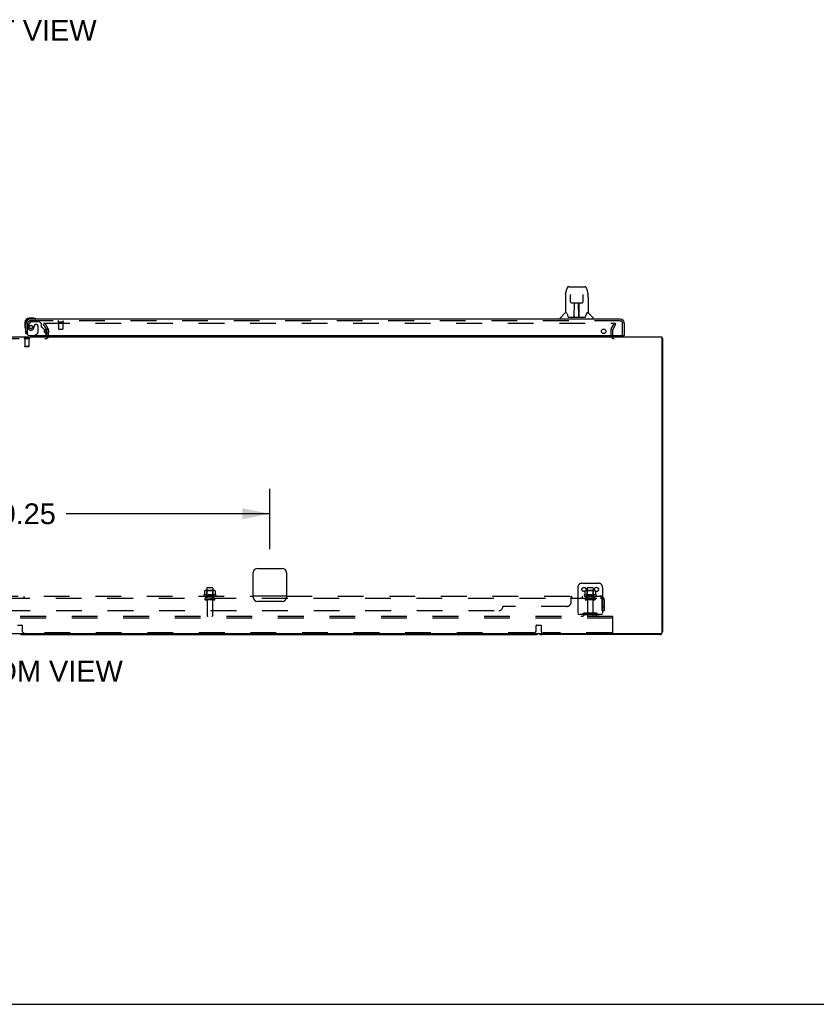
# Model space of a CAD drawing. Header units: inches. Extents: x 0 to 283, y 0 to 183.
# Tile 3 of 76: x 100 to 148, y 0 to 60. Entities that reach past the tile are written whole.
import ezdxf

# ---------------------------------------------------------------- set-up
doc = ezdxf.new("R2010")
doc.units = ezdxf.units.IN
doc.header["$LTSCALE"] = 15.583333
doc.header["$MEASUREMENT"] = 0
doc.linetypes.add('HIDDEN', pattern=[0.2, 0.1, -0.1])
doc.layers.get('0').update_dxf_attribs({"linetype": 'CONTINUOUS'})
for name, color, linetype in [('DEFAULT_2', 8, 'HIDDEN'), ('DIMENSIONS', 7, 'CONTINUOUS'), ('RIGHTHAND_DOOR_ASSEMBLY', 7, 'CONTINUOUS'), ('SUBPANEL', 7, 'CONTINUOUS')]:
    doc.layers.add(name, color=color, linetype=linetype)
doc.styles.get("Standard").update_dxf_attribs({"font": 'arial.ttf'})
doc.dimstyles.new('DIMSTYLE_1', dxfattribs={"dimtxt": 1.25, "dimasz": 1.666667, "dimexe": 0.09, "dimexo": 0.07, "dimgap": 0.0375, "dimtad": 0, "dimtih": 1, "dimtoh": 1, "dimzin": 4, "dimdsep": 46, "dimtxsty": 'Standard', "dimblk": '_FILLED', "dimblk1": '_FILLED', "dimblk2": '_FILLED', "dimcen": 0.09, "dimadec": 3, "dimazin": 1, "dimtfac": 1, "dimtdec": 3, "dimtofl": 0, "dimtmove": 0, "dimatfit": 3, "dimldrblk": '_FILLED', "dimfxl": 0, "dimtolj": 1, "dimtzin": 4, "dimarcsym": 0})

# ---------------------------------------------------------------- blocks, each defined once
blk = doc.blocks.new('_FILLED')
at = {"color": 0, "linetype": 'ByBlock'}
blk.add_solid([(0, 0), (-1, 0.2), (-1, -0.2)], dxfattribs=at)
blk = doc.blocks.new('*D20')
at = {"layer": 'DIMENSIONS', "color": 2, "linetype": 'Continuous'}
for p, q in [((84.976, 27.511), (84.976, 31.148)), ((115.226, 27.511), (115.226, 31.148)), ((84.976, 29.648), (97.292, 29.648)), ((115.226, 29.648), (102.91, 29.648))]:
    blk.add_line(p, q, dxfattribs=at)
at = {"layer": 'DIMENSIONS', "color": 2, "linetype": 'Continuous', "xscale": 1.6666666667, "yscale": 1.6666666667, "zscale": 1.6666666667, "rotation": 180}
blk.add_blockref('_FILLED', (84.976, 29.648), dxfattribs=at)
at = {"layer": 'DIMENSIONS', "color": 2, "linetype": 'Continuous', "xscale": 1.6666666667, "yscale": 1.6666666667, "zscale": 1.6666666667}
blk.add_blockref('_FILLED', (115.226, 29.648), dxfattribs=at)
at = {"layer": 'DIMENSIONS', "color": 2, "linetype": 'Continuous', "insert": (100.101, 30.273), "char_height": 1.25, "width": 4.36803, "attachment_point": 2, "line_spacing_factor": 0.9}
blk.add_mtext('30.25', dxfattribs=at)

msp = doc.modelspace()

# ---------------------------------------------------------------- linework, layer by layer
at = {"color": 3, "linetype": 'Continuous'}
for p, q in [((101.747, 40.542), (101.747, 40.748)), ((61.278, 40.344), (138.924, 40.344)), ((138.924, 40.344), (138.924, 22.456)), ((138.976, 40.24), (138.976, 22.533)), ((114.476, 26.344), (115.976, 26.344)), ((114.226, 24.594), (114.226, 26.094)), ((116.226, 26.094), (116.226, 24.594)), ((115.976, 24.344), (114.476, 24.344)), ((138.864, 22.396), (61.338, 22.396)), ((138.787, 22.344), (131.665, 22.344))]:
    msp.add_line(p, q, dxfattribs=at)
at = {"color": 7, "linetype": 'Continuous'}
for p, q in [((138.935, 40.272), (138.924, 40.263)), ((138.924, 40.24), (138.976, 40.24)), ((100.29, 22.344), (131.287, 22.344)), ((0, 0), (283.333, 0))]:
    msp.add_line(p, q, dxfattribs=at)
at = {"color": 3, "linetype": 'Continuous'}
for points in [[(138.935, 40.272), (138.937, 40.27), (138.939, 40.268), (138.941, 40.266), (138.944, 40.265), (138.947, 40.263), (138.95, 40.261), (138.953, 40.26)], [(138.953, 40.26), (138.959, 40.257), (138.962, 40.255), (138.964, 40.254), (138.967, 40.253), (138.969, 40.251), (138.971, 40.249), (138.973, 40.248), (138.974, 40.246), (138.975, 40.244), (138.975, 40.243), (138.976, 40.241), (138.976, 40.24)]]:
    msp.add_lwpolyline(points, dxfattribs=at)
for centre, radius, start, end in [((136.04, 40.429), 0.085, 184.04895, 270), ((138.787, 40.155), 0.189, 38.28062, 43.5127), ((114.476, 26.094), 0.25, 90, 180), ((115.976, 26.094), 0.25, 0, 90), ((114.476, 24.594), 0.25, 180, 270), ((115.976, 24.594), 0.25, 270, 360), ((131.665, 22.533), 0.189, 226.48703, 270), ((138.787, 22.533), 0.189, 270, 360), ((138.864, 22.456), 0.06, 270, 360)]:
    msp.add_arc(centre, radius, start, end, dxfattribs=at)
at = {"color": 7, "linetype": 'Continuous'}
for centre, start, end in [((100.29, 22.533), 226.5797, 270), ((131.287, 22.533), 270, 313.4203)]:
    msp.add_arc(centre, 0.189, start, end, dxfattribs=at)
at = {"layer": 'DEFAULT_2', "color": 8, "linetype": 'HIDDEN'}
for p, q in [((101.636, 41.157), (101.546, 41.105)), ((101.742, 40.765), (101.546, 41.105)), ((101.569, 41.157), (136.019, 41.157)), ((101.832, 40.817), (101.636, 41.157)), ((135.869, 40.817), (136.065, 41.157)), ((135.959, 40.765), (136.155, 41.105)), ((136.155, 41.105), (136.065, 41.157)), ((101.747, 40.396), (101.747, 40.542)), ((101.851, 40.394), (101.851, 40.748)), ((135.851, 40.748), (135.851, 40.429)), ((135.955, 40.748), (135.955, 40.429)), ((98.505, 40.24), (101.697, 40.24)), ((100.366, 40.244), (100.366, 40.226)), ((100.703, 40.244), (100.366, 40.244)), ((100.703, 40.226), (100.366, 40.226)), ((100.411, 40.226), (100.411, 39.754)), ((100.659, 40.226), (100.659, 39.754)), ((100.703, 40.244), (100.703, 40.226)), ((100.421, 39.744), (100.411, 39.754)), ((100.659, 39.754), (100.411, 39.754)), ((100.649, 39.744), (100.421, 39.744)), ((100.649, 39.744), (100.659, 39.754)), ((111.856, 25.009), (111.345, 25.009)), ((111.417, 24.989), (111.397, 25.009)), ((111.413, 25.143), (111.413, 24.548)), ((111.758, 25.173), (111.443, 25.173)), ((111.784, 24.989), (111.804, 25.009)), ((111.788, 25.143), (111.788, 24.548)), ((133.851, 25.198), (133.851, 23.448)), ((134.101, 25.448), (135.101, 25.448)), ((134.856, 25.009), (134.345, 25.009)), ((134.417, 24.989), (134.397, 25.009)), ((134.413, 25.143), (134.413, 24.548)), ((134.758, 25.173), (134.443, 25.173)), ((134.784, 24.989), (134.804, 25.009)), ((134.788, 25.143), (134.788, 24.548)), ((135.351, 25.198), (135.351, 23.448)), ((111.957, 24.743), (111.245, 24.743)), ((111.267, 24.673), (111.935, 24.673)), ((111.282, 24.988), (111.282, 24.77)), ((111.858, 24.548), (111.343, 24.548)), ((111.858, 24.438), (111.343, 24.438)), ((111.417, 24.693), (111.397, 24.673)), ((111.784, 24.989), (111.417, 24.989)), ((111.417, 24.693), (111.417, 24.989)), ((111.784, 24.693), (111.417, 24.693)), ((111.784, 24.693), (111.784, 24.989)), ((111.784, 24.693), (111.804, 24.673)), ((111.92, 24.988), (111.92, 24.77)), ((134.957, 24.743), (134.245, 24.743)), ((134.267, 24.673), (134.935, 24.673)), ((134.282, 24.988), (134.282, 24.77)), ((134.858, 24.548), (134.343, 24.548)), ((134.858, 24.438), (134.343, 24.438)), ((134.417, 24.693), (134.397, 24.673)), ((134.784, 24.989), (134.417, 24.989)), ((134.417, 24.693), (134.417, 24.989)), ((134.784, 24.693), (134.417, 24.693)), ((134.784, 24.693), (134.784, 24.989)), ((134.784, 24.693), (134.804, 24.673)), ((134.92, 24.988), (134.92, 24.77)), ((111.436, 24.376), (111.436, 23.478)), ((111.766, 24.376), (111.766, 23.478)), ((134.436, 24.376), (134.436, 23.478)), ((134.766, 24.376), (134.766, 23.478)), ((135.976, 23.448), (64.226, 23.448)), ((135.976, 23.344), (64.226, 23.344)), ((135.351, 23.552), (133.851, 23.552)), ((134.194, 23.621), (134.126, 23.572)), ((134.254, 23.536), (134.186, 23.487)), ((134.941, 23.642), (134.26, 23.642)), ((134.941, 23.538), (134.26, 23.538)), ((134.426, 23.642), (134.426, 23.538)), ((134.776, 23.642), (134.776, 23.538)), ((134.947, 23.536), (135.015, 23.487)), ((135.008, 23.621), (135.076, 23.572)), ((135.976, 23.344), (135.976, 23.448)), ((135.976, 22.511), (135.976, 23.344)), ((99.971, 22.918), (100.231, 22.918)), ((100.251, 22.898), (100.251, 22.573)), ((131.326, 22.573), (131.326, 22.898)), ((131.346, 22.918), (131.606, 22.918)), ((131.626, 22.898), (131.626, 22.573)), ((131.201, 22.448), (100.376, 22.448)), ((135.913, 22.448), (131.751, 22.448))]:
    msp.add_line(p, q, dxfattribs=at)
for points in [[(136.019, 41.157), (136.021, 41.157), (136.024, 41.156), (136.026, 41.156), (136.028, 41.155), (136.03, 41.154), (136.032, 41.153), (136.033, 41.151), (136.035, 41.15), (136.036, 41.148), (136.037, 41.147), (136.038, 41.145), (136.039, 41.143), (136.039, 41.141), (136.039, 41.139)], [(136.039, 41.139), (136.039, 41.139), (136.039, 41.137), (136.039, 41.135), (136.038, 41.133), (136.037, 41.132)], [(111.288, 24.997), (111.286, 24.996), (111.285, 24.995), (111.284, 24.994), (111.283, 24.992), (111.282, 24.991), (111.282, 24.989), (111.282, 24.988)], [(111.914, 24.997), (111.915, 24.996), (111.916, 24.995), (111.918, 24.994), (111.919, 24.992), (111.919, 24.991), (111.92, 24.989), (111.92, 24.988)], [(134.288, 24.997), (134.286, 24.996), (134.285, 24.995), (134.284, 24.994), (134.283, 24.992), (134.282, 24.991), (134.282, 24.989), (134.282, 24.988)], [(134.914, 24.997), (134.915, 24.996), (134.916, 24.995), (134.918, 24.994), (134.919, 24.992), (134.919, 24.991), (134.92, 24.989), (134.92, 24.988)], [(111.282, 24.77), (111.282, 24.768), (111.282, 24.767), (111.281, 24.766), (111.281, 24.765), (111.281, 24.765), (111.28, 24.764), (111.28, 24.764), (111.28, 24.763), (111.279, 24.763), (111.279, 24.762), (111.279, 24.762), (111.278, 24.762), (111.278, 24.762), (111.278, 24.761), (111.277, 24.761), (111.277, 24.761), (111.277, 24.761), (111.277, 24.761)], [(111.925, 24.761), (111.925, 24.761), (111.924, 24.761), (111.924, 24.761), (111.924, 24.761), (111.924, 24.762), (111.923, 24.762), (111.923, 24.762), (111.923, 24.762), (111.922, 24.763), (111.922, 24.763), (111.922, 24.764), (111.921, 24.764), (111.921, 24.765), (111.921, 24.765), (111.92, 24.766), (111.92, 24.767), (111.92, 24.768), (111.92, 24.77)], [(134.282, 24.77), (134.282, 24.768), (134.282, 24.767), (134.281, 24.766), (134.281, 24.765), (134.281, 24.765), (134.28, 24.764), (134.28, 24.764), (134.28, 24.763), (134.279, 24.763), (134.279, 24.762), (134.279, 24.762), (134.278, 24.762), (134.278, 24.762), (134.278, 24.761), (134.277, 24.761), (134.277, 24.761), (134.277, 24.761), (134.277, 24.761)], [(134.925, 24.761), (134.925, 24.761), (134.924, 24.761), (134.924, 24.761), (134.924, 24.761), (134.924, 24.762), (134.923, 24.762), (134.923, 24.762), (134.923, 24.762), (134.922, 24.763), (134.922, 24.763), (134.922, 24.764), (134.921, 24.764), (134.921, 24.765), (134.921, 24.765), (134.92, 24.766), (134.92, 24.767), (134.92, 24.768), (134.92, 24.77)]]:
    msp.add_lwpolyline(points, dxfattribs=at)
for centre in [(134.226, 25.073), (134.976, 25.073)]:
    msp.add_circle(centre, 0.128, dxfattribs=at)
for centre, radius, start, end in [((101.714, 40.748), 0.033, 0, 30), ((101.714, 40.748), 0.137, 0, 30), ((135.988, 40.748), 0.137, 150, 180), ((135.988, 40.748), 0.033, 150, 180), ((101.697, 40.394), 0.154, 270, 360), ((101.697, 40.394), 0.05, 270, 360), ((136.04, 40.429), 0.189, 180, 270), ((136.04, 40.429), 0.085, 180, 184.04895), ((111.345, 24.868), 0.141, 90, 113.95), ((111.443, 25.143), 0.03, 90, 180), ((111.758, 25.143), 0.03, 0, 90), ((111.856, 24.868), 0.141, 66.05, 90), ((134.101, 25.198), 0.25, 90, 180), ((134.345, 24.868), 0.141, 90, 113.95), ((134.443, 25.143), 0.03, 90, 180), ((134.758, 25.143), 0.03, 0, 90), ((134.856, 24.868), 0.141, 66.05, 90), ((135.101, 25.198), 0.25, 0, 90), ((111.267, 24.711), 0.0384, 124.44966, 270), ((111.601, 24.143), 0.698, 117.6814, 120.66313), ((111.343, 24.493), 0.055, 90, 270), ((111.373, 24.376), 0.0625, 0, 90), ((111.828, 24.376), 0.0625, 90, 180), ((111.858, 24.493), 0.055, 270, 90), ((111.601, 24.143), 0.698, 59.33687, 62.3186), ((111.935, 24.711), 0.0384, 270, 55.55034), ((134.267, 24.711), 0.0384, 124.44966, 270), ((134.601, 24.143), 0.698, 117.6814, 120.66313), ((134.343, 24.493), 0.055, 90, 270), ((134.373, 24.376), 0.0625, 0, 90), ((134.828, 24.376), 0.0625, 90, 180), ((134.858, 24.493), 0.055, 270, 90), ((134.601, 24.143), 0.698, 59.33687, 62.3186), ((134.935, 24.711), 0.0384, 270, 55.55034), ((111.466, 23.478), 0.03, 180, 270), ((111.736, 23.478), 0.03, 270, 360), ((134.065, 23.656), 0.104, 270, 305.75389), ((134.065, 23.656), 0.208, 270, 305.75389), ((134.26, 23.528), 0.114, 90, 125.75389), ((134.26, 23.528), 0.01, 90, 125.75389), ((134.466, 23.478), 0.03, 180, 270), ((134.736, 23.478), 0.03, 270, 360), ((134.941, 23.528), 0.114, 54.24611, 90), ((134.941, 23.528), 0.01, 54.24611, 90), ((135.137, 23.656), 0.208, 234.24611, 270), ((135.137, 23.656), 0.104, 234.24611, 270), ((100.231, 22.898), 0.02, 0, 90), ((131.346, 22.898), 0.02, 90, 180), ((131.606, 22.898), 0.02, 0, 90), ((100.376, 22.573), 0.125, 180, 270), ((131.201, 22.573), 0.125, 270, 360), ((131.751, 22.573), 0.125, 180, 270), ((135.913, 22.511), 0.0625, 270, 360)]:
    msp.add_arc(centre, radius, start, end, dxfattribs=at)
at = {"layer": 'RIGHTHAND_DOOR_ASSEMBLY', "color": 7, "linetype": 'Continuous'}
for p, q in [((133.114, 42.911), (133.179, 43.216)), ((133.304, 43.371), (134.188, 43.371)), ((133.39, 43.371), (133.389, 43.371)), ((133.4, 42.896), (133.4, 42.893)), ((133.4, 42.893), (133.401, 42.89)), ((133.401, 42.89), (133.401, 42.886)), ((133.401, 42.886), (133.401, 42.878)), ((133.403, 42.747), (133.401, 42.878)), ((134.168, 42.464), (134.176, 42.877)), ((134.176, 42.885), (134.176, 42.89)), ((134.176, 42.877), (134.176, 42.885)), ((134.188, 43.371), (134.273, 43.371)), ((134.397, 43.216), (134.462, 42.911)), ((134.468, 42.881), (134.462, 42.911)), ((133.099, 42.768), (133.099, 41.796)), ((133.408, 42.464), (133.403, 42.747)), ((133.408, 42.464), (133.409, 42.451)), ((133.488, 42.386), (133.609, 42.386)), ((133.639, 41.54), (133.654, 42.387)), ((133.645, 42.387), (133.933, 42.387)), ((133.647, 41.971), (133.647, 42.387)), ((133.653, 42.331), (133.647, 42.331)), ((133.914, 41.52), (133.899, 42.387)), ((133.9, 42.331), (133.93, 42.331)), ((133.905, 42.387), (133.905, 42.331)), ((133.93, 41.52), (133.93, 42.387)), ((133.968, 42.386), (134.088, 42.386)), ((134.477, 42.767), (134.477, 41.796)), ((133.094, 41.79), (132.796, 41.492)), ((133.172, 41.796), (133.099, 41.796)), ((133.169, 41.796), (133.175, 41.785)), ((133.65, 42.162), (133.647, 42.162)), ((133.65, 42.15), (133.647, 42.15)), ((133.93, 42.162), (133.903, 42.162)), ((133.93, 42.15), (133.903, 42.15)), ((133.907, 41.922), (133.93, 41.922)), ((133.93, 41.918), (133.907, 41.918)), ((134.401, 41.785), (134.407, 41.794)), ((134.477, 41.796), (134.404, 41.796)), ((134.483, 41.79), (134.781, 41.492)), ((100.416, 41.199), (100.416, 40.943)), ((100.935, 41.462), (100.679, 41.462)), ((100.722, 41.402), (100.679, 41.402)), ((100.973, 41.459), (100.935, 41.462)), ((101.071, 41.415), (101.064, 41.417)), ((132.784, 41.402), (132.784, 41.465)), ((133.235, 41.631), (133.25, 41.584)), ((133.25, 41.584), (133.252, 41.575)), ((133.302, 41.52), (134.274, 41.52)), ((133.64, 41.592), (133.639, 41.566)), ((133.647, 41.52), (133.647, 41.524)), ((133.913, 41.566), (133.913, 41.592)), ((134.324, 41.575), (134.327, 41.584)), ((134.792, 41.402), (134.792, 41.465)), ((100.416, 40.943), (100.419, 40.905)), ((100.461, 40.814), (100.462, 40.807)), ((101.618, 40.751), (101.675, 40.694)), ((101.705, 40.624), (101.705, 40.542)), ((100.987, 40.423), (100.918, 40.383)), ((100.918, 40.344), (100.918, 40.383)), ((136.643, 40.423), (136.663, 40.423))]:
    msp.add_line(p, q, dxfattribs=at)
at = {"layer": 'RIGHTHAND_DOOR_ASSEMBLY', "color": 3, "linetype": 'Continuous'}
for p, q in [((100.476, 40.548), (100.476, 41.156)), ((136.417, 41.402), (100.722, 41.402)), ((136.663, 41.156), (136.663, 40.423)), ((100.726, 40.423), (136.643, 40.423))]:
    msp.add_line(p, q, dxfattribs=at)
at = {"layer": 'RIGHTHAND_DOOR_ASSEMBLY', "color": 8, "linetype": 'HIDDEN'}
for p, q in [((100.58, 40.548), (100.58, 41.156)), ((100.756, 41.244), (100.654, 41.099)), ((136.417, 41.298), (100.722, 41.298)), ((100.82, 41.277), (101.272, 41.277)), ((101.108, 41.085), (101.075, 41.085)), ((101.398, 41.151), (101.272, 41.277)), ((101.398, 41.151), (101.398, 40.972)), ((102.438, 41.255), (102.722, 41.255)), ((102.456, 41.255), (102.456, 40.808)), ((102.704, 41.255), (102.704, 40.808)), ((136.559, 40.423), (136.559, 41.156)), ((100.58, 40.548), (100.476, 40.548)), ((100.977, 40.987), (100.977, 40.998)), ((100.987, 40.423), (101.156, 40.521)), ((101.206, 40.987), (101.206, 40.608)), ((101.456, 40.914), (101.618, 40.751)), ((101.705, 40.542), (101.705, 40.501)), ((102.466, 40.798), (102.694, 40.798)), ((101.548, 40.344), (100.918, 40.344))]:
    msp.add_line(p, q, dxfattribs=at)
at = {"layer": 'RIGHTHAND_DOOR_ASSEMBLY', "color": 7, "linetype": 'Continuous'}
for points in [[(133.114, 42.911), (133.109, 42.88), (133.103, 42.84), (133.1, 42.8), (133.099, 42.768)], [(133.304, 43.371), (133.3, 43.371), (133.287, 43.369), (133.274, 43.366), (133.262, 43.36), (133.25, 43.354), (133.24, 43.346), (133.231, 43.337), (133.223, 43.327), (133.215, 43.317), (133.209, 43.305), (133.203, 43.293), (133.197, 43.279), (133.192, 43.264), (133.187, 43.248), (133.182, 43.229), (133.179, 43.216)], [(133.4, 42.899), (133.4, 42.899), (133.4, 42.899), (133.4, 42.899), (133.4, 42.899), (133.4, 42.898), (133.4, 42.897), (133.4, 42.896)], [(134.176, 42.89), (134.176, 42.894), (134.176, 42.895), (134.176, 42.897), (134.176, 42.898), (134.176, 42.899), (134.176, 42.899), (134.176, 42.899)], [(134.397, 43.216), (134.394, 43.229), (134.389, 43.248), (134.384, 43.265), (134.379, 43.28), (134.373, 43.293), (134.367, 43.306), (134.361, 43.317), (134.353, 43.328), (134.345, 43.337), (134.336, 43.346), (134.326, 43.354), (134.314, 43.361), (134.302, 43.366), (134.289, 43.369), (134.276, 43.371), (134.273, 43.371)], [(134.477, 42.767), (134.476, 42.801), (134.473, 42.841), (134.468, 42.881)], [(133.409, 42.451), (133.413, 42.439), (133.418, 42.427), (133.425, 42.416), (133.434, 42.407), (133.444, 42.399), (133.455, 42.393), (133.467, 42.389), (133.478, 42.387), (133.487, 42.386)], [(133.609, 42.386), (133.612, 42.386), (133.621, 42.387), (133.629, 42.387)], [(133.629, 42.387), (133.637, 42.387), (133.645, 42.387)], [(133.933, 42.387), (133.941, 42.387), (133.949, 42.387)], [(133.949, 42.387), (133.957, 42.387), (133.965, 42.386), (133.968, 42.386)], [(134.089, 42.386), (134.099, 42.387), (134.111, 42.389), (134.123, 42.394), (134.134, 42.4), (134.143, 42.408), (134.152, 42.417), (134.159, 42.428), (134.164, 42.44), (134.167, 42.452), (134.168, 42.464)], [(133.175, 41.785), (133.189, 41.757), (133.204, 41.721), (133.219, 41.679), (133.235, 41.631)], [(134.327, 41.584), (134.341, 41.63), (134.357, 41.677), (134.372, 41.72), (134.387, 41.756), (134.401, 41.785)], [(133.252, 41.575), (133.257, 41.562), (133.262, 41.552), (133.267, 41.543)], [(133.267, 41.543), (133.273, 41.536), (133.278, 41.53), (133.285, 41.525), (133.292, 41.522), (133.3, 41.52), (133.302, 41.52)], [(134.274, 41.52), (134.276, 41.52), (134.284, 41.522), (134.291, 41.525), (134.298, 41.53), (134.304, 41.536), (134.309, 41.543)], [(134.309, 41.543), (134.314, 41.552), (134.319, 41.562), (134.324, 41.575)]]:
    msp.add_lwpolyline(points, dxfattribs=at)
at = {"layer": 'RIGHTHAND_DOOR_ASSEMBLY', "color": 8, "linetype": 'HIDDEN'}
msp.add_circle((100.78, 40.935), 0.101, dxfattribs=at)
at = {"layer": 'RIGHTHAND_DOOR_ASSEMBLY', "color": 3, "linetype": 'Continuous'}
for centre in [(101.726, 40.673), (135.413, 40.673)]:
    msp.add_circle(centre, 0.133, dxfattribs=at)
at = {"layer": 'RIGHTHAND_DOOR_ASSEMBLY', "color": 7, "linetype": 'Continuous'}
for centre, radius, start, end in [((133.107, 41.776), 0.0197, 97.5, 135), ((134.469, 41.776), 0.0197, 45, 82.5), ((100.679, 41.199), 0.263, 90, 180), ((100.679, 41.199), 0.203, 90, 180), ((100.935, 41.212), 0.25, 59.11011, 90), ((101.056, 41.417), 0.015, 270, 353.62041), ((101.056, 41.414), 0.015, 6.37959, 59.11011), ((132.824, 41.465), 0.0394, 135, 180), ((133.659, 41.54), 0.0197, 179, 269.92316), ((133.894, 41.54), 0.0197, 270.07713, 1), ((134.753, 41.465), 0.0394, 0, 45), ((100.666, 40.943), 0.25, 180, 210.88989), ((100.464, 40.822), 0.015, 210.88989, 263.62041), ((100.461, 40.822), 0.015, 276.37959, 360), ((101.605, 40.624), 0.1, 0, 45), ((101.548, 40.501), 0.157, 270, 280.11041), ((101.548, 40.501), 0.157, 291.38216, 330.16967)]:
    msp.add_arc(centre, radius, start, end, dxfattribs=at)
at = {"layer": 'RIGHTHAND_DOOR_ASSEMBLY', "color": 3, "linetype": 'Continuous'}
for centre, radius, start, end in [((100.722, 41.156), 0.246, 90, 180), ((136.417, 41.156), 0.246, 0, 90), ((100.726, 40.673), 0.25, 180, 270)]:
    msp.add_arc(centre, radius, start, end, dxfattribs=at)
at = {"layer": 'RIGHTHAND_DOOR_ASSEMBLY', "color": 8, "linetype": 'HIDDEN'}
for centre, radius, start, end in [((100.722, 41.156), 0.142, 90, 180), ((100.97, 40.878), 0.386, 144.9, 163.15611), ((100.82, 41.198), 0.079, 90, 144.9), ((101.075, 40.987), 0.098, 90, 180), ((101.108, 40.987), 0.098, 0, 90), ((102.438, 41.277), 0.0215, 90, 270), ((102.722, 41.277), 0.0215, 270, 90), ((136.417, 41.156), 0.142, 0, 90), ((100.78, 40.935), 0.187, 163.15611, 342.15176), ((100.584, 40.998), 0.393, 342.07023, 358.3395), ((101.106, 40.608), 0.1, 300.09201, 360), ((101.437, 40.972), 0.039, 180, 248.39038), ((101.386, 40.843), 0.1, 45, 68.39038), ((101.548, 40.501), 0.157, 330.16967, 360), ((102.466, 40.808), 0.01, 180, 270), ((102.694, 40.808), 0.01, 270, 360), ((101.548, 40.501), 0.157, 280.11041, 291.38216)]:
    msp.add_arc(centre, radius, start, end, dxfattribs=at)
at = {"layer": 'RIGHTHAND_DOOR_ASSEMBLY', "color": 7, "linetype": 'Continuous'}
for centre, start_param, end_param in [((133.639, 41.56), -1.369355, -1.264777), ((133.914, 41.56), -1.876815, -1.570796)]:
    msp.add_ellipse(centre, major_axis=(0.0394, 0), ratio=1, start_param=start_param, end_param=end_param, dxfattribs=at)
at = {"layer": 'SUBPANEL', "color": 8, "linetype": 'HIDDEN'}
for p, q in [((64.882, 24.548), (135.32, 24.548)), ((85.976, 24.673), (114.226, 24.673)), ((100.351, 24.673), (100.351, 24.548)), ((111.351, 24.548), (111.351, 24.673)), ((111.851, 24.548), (111.851, 24.673)), ((116.226, 24.673), (135.32, 24.673)), ((133.445, 24.298), (133.445, 24.619)), ((133.475, 24.672), (133.477, 24.673)), ((133.478, 24.673), (133.48, 24.673)), ((133.48, 24.548), (133.48, 24.673)), ((133.842, 24.673), (133.842, 24.548)), ((134.123, 24.673), (134.123, 24.548)), ((134.351, 24.673), (134.351, 24.548)), ((134.851, 24.673), (134.851, 24.548)), ((135.358, 24.619), (135.279, 24.523)), ((135.32, 24.548), (135.32, 24.673)), ((135.32, 24.604), (135.32, 24.608)), ((135.32, 24.608), (135.32, 24.608)), ((135.32, 23.798), (135.32, 24.436)), ((135.445, 24.436), (135.445, 23.798)), ((133.195, 24.048), (129.32, 24.048)), ((135.32, 24.048), (135.445, 24.048)), ((71.132, 23.798), (129.07, 23.798)), ((135.32, 23.798), (135.445, 23.798))]:
    msp.add_line(p, q, dxfattribs=at)
at = {"layer": 'SUBPANEL', "color": 3, "linetype": 'Continuous'}
msp.add_line((116.226, 24.673), (114.226, 24.673), dxfattribs=at)
at = {"layer": 'SUBPANEL', "color": 8, "linetype": 'HIDDEN'}
for points in [[(133.445, 24.619), (133.446, 24.621), (133.448, 24.624)], [(133.445, 24.523), (133.446, 24.522), (133.448, 24.522), (133.45, 24.522), (133.451, 24.522), (133.453, 24.523), (133.454, 24.524), (133.456, 24.524), (133.457, 24.526), (133.459, 24.527), (133.46, 24.528), (133.462, 24.53), (133.463, 24.532), (133.464, 24.534), (133.467, 24.537)], [(133.445, 24.523), (133.446, 24.522), (133.448, 24.522), (133.45, 24.522), (133.451, 24.522), (133.453, 24.523), (133.454, 24.524), (133.456, 24.524), (133.457, 24.526), (133.459, 24.527), (133.46, 24.528), (133.462, 24.53), (133.463, 24.532)], [(133.446, 24.621), (133.448, 24.624), (133.45, 24.627)], [(133.45, 24.627), (133.452, 24.631), (133.453, 24.634), (133.455, 24.638), (133.458, 24.646)], [(133.458, 24.646), (133.46, 24.65), (133.462, 24.654)], [(133.462, 24.654), (133.463, 24.657), (133.465, 24.661), (133.467, 24.664), (133.469, 24.666), (133.471, 24.669), (133.473, 24.671)], [(133.465, 24.661), (133.467, 24.664), (133.469, 24.666), (133.471, 24.669), (133.473, 24.671), (133.475, 24.672), (133.477, 24.673), (133.478, 24.673), (133.48, 24.673)], [(133.467, 24.537), (133.468, 24.539), (133.47, 24.541), (133.471, 24.543), (133.473, 24.545), (133.474, 24.546), (133.476, 24.547), (133.477, 24.548), (133.478, 24.548), (133.48, 24.548)], [(133.47, 24.541), (133.471, 24.543), (133.473, 24.545), (133.474, 24.546), (133.476, 24.547), (133.477, 24.548), (133.478, 24.548), (133.48, 24.548)], [(135.279, 24.523), (135.279, 24.522), (135.28, 24.522), (135.281, 24.522), (135.282, 24.522), (135.283, 24.523), (135.284, 24.524), (135.286, 24.524), (135.287, 24.526), (135.289, 24.527), (135.29, 24.528), (135.292, 24.53), (135.296, 24.534)], [(135.296, 24.534), (135.298, 24.536), (135.3, 24.537), (135.302, 24.539), (135.305, 24.541), (135.307, 24.543), (135.309, 24.545), (135.312, 24.546), (135.314, 24.547), (135.316, 24.548), (135.318, 24.548), (135.32, 24.548)], [(135.32, 24.608), (135.32, 24.608), (135.32, 24.607), (135.32, 24.607), (135.319, 24.607), (135.319, 24.606), (135.319, 24.605), (135.319, 24.605), (135.319, 24.604), (135.319, 24.603), (135.319, 24.603), (135.319, 24.602), (135.319, 24.601), (135.318, 24.601), (135.318, 24.6), (135.318, 24.599), (135.318, 24.598), (135.318, 24.598), (135.318, 24.597), (135.317, 24.596), (135.317, 24.595), (135.317, 24.594), (135.317, 24.594), (135.317, 24.593), (135.316, 24.592), (135.316, 24.591), (135.316, 24.59), (135.316, 24.589), (135.315, 24.589), (135.315, 24.588), (135.315, 24.587), (135.315, 24.586), (135.314, 24.585), (135.314, 24.584), (135.314, 24.583), (135.314, 24.582), (135.313, 24.581), (135.313, 24.58), (135.313, 24.579), (135.312, 24.578), (135.312, 24.577), (135.312, 24.576), (135.311, 24.575), (135.311, 24.574), (135.31, 24.573), (135.31, 24.572), (135.31, 24.571), (135.309, 24.57), (135.309, 24.569), (135.308, 24.568), (135.308, 24.567), (135.308, 24.566), (135.307, 24.565), (135.307, 24.564), (135.306, 24.563), (135.306, 24.562), (135.305, 24.561), (135.305, 24.56), (135.305, 24.559), (135.304, 24.558), (135.304, 24.557), (135.303, 24.557), (135.303, 24.556), (135.303, 24.555), (135.302, 24.554), (135.302, 24.553), (135.301, 24.553), (135.301, 24.552), (135.301, 24.551), (135.3, 24.55), (135.3, 24.55), (135.299, 24.549), (135.299, 24.548), (135.299, 24.548), (135.298, 24.547), (135.298, 24.546), (135.298, 24.546), (135.297, 24.545), (135.297, 24.545), (135.297, 24.544), (135.297, 24.544)], [(135.297, 24.544), (135.297, 24.544), (135.297, 24.544), (135.297, 24.544), (135.297, 24.544), (135.297, 24.544), (135.297, 24.545), (135.297, 24.545), (135.297, 24.545), (135.298, 24.546), (135.298, 24.546), (135.299, 24.547), (135.299, 24.547), (135.299, 24.548)], [(135.343, 24.642), (135.34, 24.65), (135.338, 24.654), (135.337, 24.657), (135.335, 24.661), (135.333, 24.664), (135.331, 24.666), (135.329, 24.669), (135.327, 24.671), (135.325, 24.672), (135.323, 24.673), (135.321, 24.673), (135.32, 24.673)], [(135.358, 24.619), (135.356, 24.621), (135.353, 24.624), (135.351, 24.627), (135.349, 24.631), (135.347, 24.634), (135.345, 24.638), (135.343, 24.642)]]:
    msp.add_lwpolyline(points, dxfattribs=at)
for centre, radius, start, end in [((135.208, 24.436), 0.237, 0, 90), ((135.208, 24.436), 0.112, 0, 90), ((129.07, 24.048), 0.25, 270, 360), ((133.195, 24.298), 0.25, 270, 360)]:
    msp.add_arc(centre, radius, start, end, dxfattribs=at)

# ---------------------------------------------------------------- texts
at = {"layer": 'DIMENSIONS', "color": 2, "linetype": 'Continuous', "char_height": 1.25, "attachment_point": 2, "line_spacing_factor": 0.9}
for s, insert, width in [('FRONT VIEW', (99.272, 59.486), 10.93866), ('BOTTOM VIEW', (100.127, 20.759), 12.38848)]:
    msp.add_mtext(s, dxfattribs=dict(at, insert=insert, width=width))

# ---------------------------------------------------------------- dimensions: what is measured, and where the dimension line sits
at = {"layer": 'DIMENSIONS', "color": 2, "linetype": 'Continuous'}
dim = msp.add_linear_dim(base=(115.226, 29.648), p1=(84.976, 27.441), p2=(115.226, 27.441), dimstyle='DIMSTYLE_1', dxfattribs=at)
dim.commit()
dim.dimension.update_dxf_attribs({"geometry": '*D20', "text_midpoint": (100.103, 29.641), "dimtype": 160})

doc.saveas('drawing.dxf')
